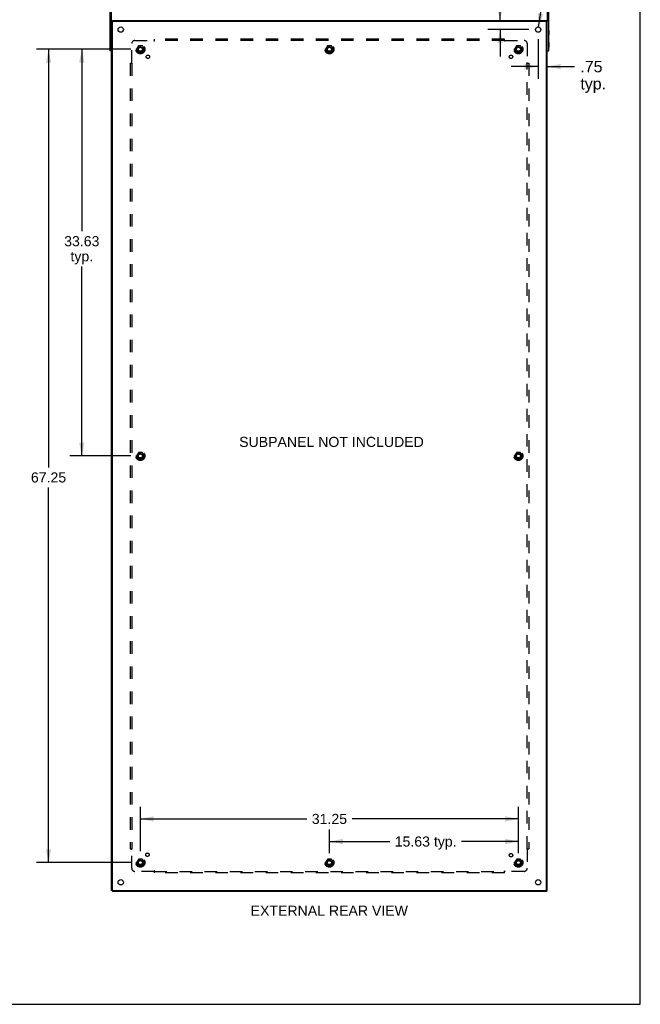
# Model space of a CAD drawing. Header units: inches. Extents: x 0 to 189, y 0 to 122.
# Tile 6 of 7: x 138 to 189, y 0 to 81. Entities that reach past the tile are written whole.
import ezdxf

# ---------------------------------------------------------------- set-up
doc = ezdxf.new("R2010")
doc.units = ezdxf.units.IN
doc.header["$LTSCALE"] = 10.388889
doc.header["$MEASUREMENT"] = 0
doc.linetypes.add('HIDDEN', pattern=[0.2, 0.1, -0.1])
doc.layers.get('0').update_dxf_attribs({"linetype": 'CONTINUOUS'})
for name, color, linetype in [('02___PRT_ALL_AXES', 7, 'CONTINUOUS'), ('BENT-SUB-8STUDS', 7, 'CONTINUOUS'), ('DEFAULT_2', 8, 'HIDDEN'), ('DIMENSIONS', 7, 'CONTINUOUS')]:
    doc.layers.add(name, color=color, linetype=linetype)
doc.styles.get("Standard").update_dxf_attribs({"font": 'arial.ttf'})
doc.styles.add('TEXTSTYLE_1', font='gdt', dxfattribs={"width": 0.8})
doc.dimstyles.new('DIMSTYLE_1', dxfattribs={"dimtxt": 0.833333, "dimasz": 1.111111, "dimexe": 0.09, "dimexo": 0.07, "dimgap": 0.0375, "dimtad": 0, "dimtih": 1, "dimtoh": 1, "dimzin": 4, "dimdsep": 46, "dimtxsty": 'Standard', "dimblk": '_FILLED', "dimblk1": '_FILLED', "dimblk2": '_FILLED', "dimcen": 0.09, "dimazin": 1, "dimtfac": 1, "dimtdec": 3, "dimtofl": 0, "dimtmove": 0, "dimatfit": 3, "dimldrblk": '_FILLED', "dimfxl": 1, "dimtolj": 1, "dimtzin": 4, "dimarcsym": 0})
doc.dimstyles.new('DIMSTYLE_2', dxfattribs={"dimtxt": 0.944444, "dimasz": 1.111111, "dimexe": 0.09, "dimexo": 0.07, "dimgap": 0.0425, "dimtad": 0, "dimtih": 1, "dimtoh": 1, "dimzin": 4, "dimdsep": 46, "dimtxsty": 'Standard', "dimblk": '_FILLED', "dimblk1": '_FILLED', "dimblk2": '_FILLED', "dimcen": 0.09, "dimazin": 1, "dimtfac": 1, "dimtdec": 3, "dimtofl": 0, "dimtmove": 0, "dimatfit": 3, "dimldrblk": '_FILLED', "dimfxl": 1, "dimtolj": 1, "dimtzin": 4, "dimarcsym": 0})
doc.dimstyles.new('DIMSTYLE_3', dxfattribs={"dimtxt": 0.833333, "dimasz": 1.111111, "dimexe": 0.09, "dimexo": 0.07, "dimgap": 0.09, "dimtad": 0, "dimtih": 1, "dimtoh": 1, "dimzin": 4, "dimdsep": 46, "dimtxsty": 'Standard', "dimblk": '_FILLED', "dimblk1": '_FILLED', "dimblk2": '_FILLED', "dimcen": 0.09, "dimazin": 1, "dimtfac": 1, "dimtdec": 3, "dimtofl": 0, "dimtmove": 0, "dimatfit": 1, "dimldrblk": '_FILLED', "dimfxl": 1, "dimtolj": 1, "dimtzin": 4, "dimarcsym": 0})

# ---------------------------------------------------------------- blocks, each defined once
blk = doc.blocks.new('_FILLED')
at = {"color": 0, "linetype": 'ByBlock'}
blk.add_solid([(0, 0), (-1, 0.2), (-1, -0.2)], dxfattribs=at)
blk = doc.blocks.new('*D7')
at = {"layer": 'DIMENSIONS', "color": 2, "linetype": 'Continuous'}
for p, q in [((180.444, 79.809), (180.444, 76.53)), ((180.444, 77.53), (178.222, 77.53)), ((181.194, 77.53), (183.459, 77.53))]:
    blk.add_line(p, q, dxfattribs=at)
at = {"layer": 'DIMENSIONS', "color": 2, "linetype": 'Continuous', "xscale": 1.1111111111, "yscale": 1.1111111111, "zscale": 1.1111111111}
blk.add_blockref('_FILLED', (180.444, 77.53), dxfattribs=at)
at = {"layer": 'DIMENSIONS', "color": 2, "linetype": 'Continuous', "xscale": 1.1111111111, "yscale": 1.1111111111, "zscale": 1.1111111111, "rotation": 180}
blk.add_blockref('_FILLED', (181.194, 77.53), dxfattribs=at)
at = {"layer": 'DIMENSIONS', "color": 2, "linetype": 'Continuous', "insert": (183.932, 78.002), "char_height": 0.9444, "width": 2.12412, "attachment_point": 1, "line_spacing_factor": 0.9}
blk.add_mtext('.75\\Ptyp.', dxfattribs=at)
blk = doc.blocks.new('*D17')
at = {"layer": 'DIMENSIONS', "color": 2, "linetype": 'Continuous'}
for p, q in [((177.299, 84.043), (176.161, 84.043)), ((177.299, 81.337), (177.299, 84.043)), ((179.666, 80.587), (176.299, 80.587)), ((177.299, 80.587), (177.299, 78.364))]:
    blk.add_line(p, q, dxfattribs=at)
at = {"layer": 'DIMENSIONS', "color": 2, "linetype": 'Continuous', "xscale": 1.1111111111, "yscale": 1.1111111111, "zscale": 1.1111111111}
for p, rotation in [((177.299, 81.337), 270), ((177.299, 80.587), 90)]:
    blk.add_blockref('_FILLED', p, dxfattribs=dict(at, rotation=rotation))
at = {"layer": 'DIMENSIONS', "color": 2, "linetype": 'Continuous', "insert": (175.744, 84.46), "char_height": 0.8333, "width": 1.87423, "attachment_point": 3, "line_spacing_factor": 0.9}
blk.add_mtext('.75\\Ptyp.', dxfattribs=at)
blk = doc.blocks.new('*D18')
at = {"layer": 'DIMENSIONS', "color": 2, "linetype": 'Continuous'}
for p, q in [((180.477, 80.803), (181.01, 84.3)), ((181.01, 84.3), (181.982, 84.3))]:
    blk.add_line(p, q, dxfattribs=at)
at = {"layer": 'DIMENSIONS', "color": 2, "linetype": 'Continuous', "xscale": 1.1111111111, "yscale": 1.1111111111, "zscale": 1.1111111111, "rotation": 261.342236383}
blk.add_blockref('_FILLED', (180.477, 80.803), dxfattribs=at)
at = {"layer": 'DIMENSIONS', "color": 2, "linetype": 'Continuous', "insert": (182.398, 84.716), "char_height": 0.83333, "width": 2.72821, "attachment_point": 1, "line_spacing_factor": 0.9, "style": 'TEXTSTYLE_1'}
blk.add_mtext('{\\fgdt;n}\\fArial;.44\\Ptyp.', dxfattribs=at)
blk = doc.blocks.new('*D19')
at = {"layer": 'BENT-SUB-8STUDS', "color": 2, "linetype": 'Continuous'}
for p, q in [((146.791, 78.962), (138.978, 78.962)), ((139.978, 78.962), (139.978, 44.395)), ((139.978, 11.712), (139.978, 42.729)), ((146.791, 11.712), (138.978, 11.712))]:
    blk.add_line(p, q, dxfattribs=at)
at = {"layer": 'BENT-SUB-8STUDS', "color": 2, "linetype": 'Continuous', "xscale": 1.1111111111, "yscale": 1.1111111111, "zscale": 1.1111111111}
for p, rotation in [((139.978, 78.962), 90), ((139.978, 11.712), 270)]:
    blk.add_blockref('_FILLED', p, dxfattribs=dict(at, rotation=rotation))
at = {"layer": 'BENT-SUB-8STUDS', "color": 2, "linetype": 'Continuous', "insert": (139.978, 43.979), "char_height": 0.8333, "width": 2.91202, "attachment_point": 2, "line_spacing_factor": 0.9}
blk.add_mtext('67.25', dxfattribs=at)
blk = doc.blocks.new('*D20')
at = {"layer": 'BENT-SUB-8STUDS', "color": 2, "linetype": 'Continuous'}
for p, q in [((146.791, 78.962), (141.727, 78.962)), ((142.727, 78.962), (142.727, 63.93)), ((142.727, 45.337), (142.727, 61.013)), ((146.791, 45.337), (141.727, 45.337))]:
    blk.add_line(p, q, dxfattribs=at)
at = {"layer": 'BENT-SUB-8STUDS', "color": 2, "linetype": 'Continuous', "xscale": 1.1111111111, "yscale": 1.1111111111, "zscale": 1.1111111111}
for p, rotation in [((142.727, 78.962), 90), ((142.727, 45.337), 270)]:
    blk.add_blockref('_FILLED', p, dxfattribs=dict(at, rotation=rotation))
at = {"layer": 'BENT-SUB-8STUDS', "color": 2, "linetype": 'Continuous', "insert": (142.727, 63.513), "char_height": 0.8333, "width": 2.91202, "attachment_point": 2, "line_spacing_factor": 0.9}
blk.add_mtext('33.63\\Ptyp.', dxfattribs=at)
blk = doc.blocks.new('*D21')
at = {"layer": 'BENT-SUB-8STUDS', "color": 2, "linetype": 'Continuous'}
for p, q in [((147.569, 12.672), (147.569, 16.33)), ((178.819, 12.489), (178.819, 16.33)), ((147.569, 15.33), (161.322, 15.33)), ((178.819, 15.33), (165.067, 15.33))]:
    blk.add_line(p, q, dxfattribs=at)
at = {"layer": 'BENT-SUB-8STUDS', "color": 2, "linetype": 'Continuous', "xscale": 1.1111111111, "yscale": 1.1111111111, "zscale": 1.1111111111, "rotation": 180}
blk.add_blockref('_FILLED', (147.569, 15.33), dxfattribs=at)
at = {"layer": 'BENT-SUB-8STUDS', "color": 2, "linetype": 'Continuous', "xscale": 1.1111111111, "yscale": 1.1111111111, "zscale": 1.1111111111}
blk.add_blockref('_FILLED', (178.819, 15.33), dxfattribs=at)
at = {"layer": 'BENT-SUB-8STUDS', "color": 2, "linetype": 'Continuous', "insert": (163.194, 15.746), "char_height": 0.8333, "width": 2.91202, "attachment_point": 2, "line_spacing_factor": 0.9}
blk.add_mtext('31.25', dxfattribs=at)
blk = doc.blocks.new('*D22')
at = {"layer": 'BENT-SUB-8STUDS', "color": 2, "linetype": 'Continuous'}
for p, q in [((163.194, 12.489), (163.194, 14.458)), ((178.819, 12.489), (178.819, 14.458)), ((163.194, 13.458), (168.177, 13.458)), ((178.819, 13.458), (174.119, 13.458))]:
    blk.add_line(p, q, dxfattribs=at)
at = {"layer": 'BENT-SUB-8STUDS', "color": 2, "linetype": 'Continuous', "xscale": 1.1111111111, "yscale": 1.1111111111, "zscale": 1.1111111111, "rotation": 180}
blk.add_blockref('_FILLED', (163.194, 13.458), dxfattribs=at)
at = {"layer": 'BENT-SUB-8STUDS', "color": 2, "linetype": 'Continuous', "xscale": 1.1111111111, "yscale": 1.1111111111, "zscale": 1.1111111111}
blk.add_blockref('_FILLED', (178.819, 13.458), dxfattribs=at)
at = {"layer": 'BENT-SUB-8STUDS', "color": 2, "linetype": 'Continuous', "insert": (171.148, 13.875), "char_height": 0.8333, "width": 5.10843, "attachment_point": 2, "line_spacing_factor": 0.9}
blk.add_mtext('15.63 typ.', dxfattribs=at)

msp = doc.modelspace()

# ---------------------------------------------------------------- linework, layer by layer
at = {"color": 7, "linetype": 'Continuous'}
for p, q in [((188.889, 0), (188.889, 122.222)), ((145.194, 81.262), (145.194, 83.647)), ((181.194, 83.647), (181.194, 81.262)), ((145.287, 81.262), (145.194, 81.262)), ((145.257, 81.262), (145.257, 81.337)), ((145.269, 81.262), (145.269, 81.232)), ((181.089, 81.262), (181.114, 81.262)), ((181.119, 81.232), (181.119, 81.262)), ((181.119, 81.262), (181.194, 81.262)), ((181.131, 81.262), (181.131, 81.337)), ((145.063, 80.525), (145.063, 80.149)), ((145.063, 80.525), (145.069, 80.525)), ((145.063, 80.149), (145.069, 80.149)), ((181.325, 80.525), (181.319, 80.525)), ((181.325, 80.149), (181.319, 80.149)), ((181.325, 80.525), (181.325, 80.149)), ((145.063, 79.525), (145.063, 79.149)), ((145.063, 79.525), (145.069, 79.525)), ((145.063, 79.149), (145.069, 79.149)), ((181.325, 79.525), (181.319, 79.525)), ((181.325, 79.149), (181.319, 79.149)), ((181.325, 79.525), (181.325, 79.149)), ((145.194, 78.837), (145.069, 78.837)), ((181.194, 78.837), (181.319, 78.837)), ((145.269, 9.412), (145.194, 9.412)), ((145.257, 9.412), (145.257, 9.337)), ((145.269, 9.442), (145.269, 9.412)), ((145.275, 9.412), (145.299, 9.412)), ((181.101, 9.412), (181.194, 9.412)), ((181.119, 9.412), (181.119, 9.442)), ((181.131, 9.412), (181.131, 9.337)), ((0, 0), (188.889, 0))]:
    msp.add_line(p, q, dxfattribs=at)
at = {"color": 3, "linetype": 'Continuous'}
for p, q in [((145.069, 78.837), (145.069, 83.647)), ((181.319, 78.837), (181.319, 83.647)), ((145.194, 9.412), (145.194, 81.262)), ((145.257, 81.337), (181.131, 81.337)), ((145.269, 9.442), (145.269, 81.232)), ((181.089, 81.262), (145.299, 81.262)), ((181.119, 81.232), (181.119, 9.442)), ((181.194, 9.412), (181.194, 81.262)), ((181.131, 9.337), (145.257, 9.337)), ((145.299, 9.412), (181.089, 9.412))]:
    msp.add_line(p, q, dxfattribs=at)
for centre, start, end in [((145.299, 81.232), 90, 180), ((181.089, 81.232), 0, 90), ((145.299, 9.442), 180, 270), ((181.089, 9.442), 270, 360)]:
    msp.add_arc(centre, 0.03, start, end, dxfattribs=at)
at = {"layer": '02___PRT_ALL_AXES', "color": 3, "linetype": 'Continuous'}
for centre in [(145.944, 80.587), (180.444, 80.587), (145.944, 10.087), (180.444, 10.087)]:
    msp.add_circle(centre, 0.219, dxfattribs=at)
at = {"layer": '02___PRT_ALL_AXES', "color": 8, "linetype": 'HIDDEN'}
for centre, radius in [((147.569, 78.962), 0.372), ((147.569, 78.962), 0.356), ((147.569, 78.962), 0.25), ((147.569, 78.962), 0.183), ((163.194, 78.962), 0.372), ((163.194, 78.962), 0.356), ((163.194, 78.962), 0.25), ((163.194, 78.962), 0.183), ((178.819, 78.962), 0.372), ((178.819, 78.962), 0.356), ((178.819, 78.962), 0.25), ((178.819, 78.962), 0.183), ((148.188, 78.343), 0.141), ((178.201, 78.343), 0.141), ((147.569, 45.337), 0.372), ((147.569, 45.337), 0.356), ((178.819, 45.337), 0.372), ((178.819, 45.337), 0.356), ((147.569, 45.337), 0.25), ((147.569, 45.337), 0.183), ((178.819, 45.337), 0.25), ((178.819, 45.337), 0.183), ((148.149, 12.367), 0.141), ((178.201, 12.33), 0.141), ((147.569, 11.712), 0.372), ((147.569, 11.712), 0.356), ((147.569, 11.712), 0.25), ((147.569, 11.712), 0.183), ((163.194, 11.712), 0.372), ((163.194, 11.712), 0.356), ((163.194, 11.712), 0.25), ((163.194, 11.712), 0.183), ((178.819, 11.712), 0.372), ((178.819, 11.712), 0.356), ((178.819, 11.712), 0.25), ((178.819, 11.712), 0.183)]:
    msp.add_circle(centre, radius, dxfattribs=at)
at = {"layer": 'DEFAULT_2', "color": 8, "linetype": 'HIDDEN'}
for p, q in [((148.725, 79.639), (148.725, 79.805)), ((177.663, 79.805), (148.725, 79.805)), ((177.663, 79.639), (177.663, 79.805)), ((146.85, 77.841), (146.85, 79.43)), ((147.1, 79.68), (148.69, 79.68)), ((147.406, 79.234), (147.252, 78.967)), ((147.724, 79.239), (147.415, 79.239)), ((147.887, 78.967), (147.732, 79.234)), ((148.708, 79.699), (148.702, 79.693)), ((177.663, 79.68), (148.725, 79.68)), ((163.031, 79.234), (162.877, 78.967)), ((163.349, 79.239), (163.04, 79.239)), ((163.512, 78.967), (163.357, 79.234)), ((177.698, 79.68), (179.288, 79.68)), ((178.656, 79.234), (178.502, 78.967)), ((178.974, 79.239), (178.665, 79.239)), ((179.137, 78.967), (178.982, 79.234)), ((179.538, 79.43), (179.538, 77.841)), ((147.252, 78.957), (147.406, 78.689)), ((147.724, 78.684), (147.415, 78.684)), ((147.732, 78.689), (147.887, 78.957)), ((162.877, 78.957), (163.031, 78.689)), ((163.349, 78.684), (163.04, 78.684)), ((163.357, 78.689), (163.512, 78.957)), ((178.502, 78.957), (178.656, 78.689)), ((178.974, 78.684), (178.665, 78.684)), ((178.982, 78.689), (179.137, 78.957)), ((146.725, 77.805), (146.725, 12.868)), ((146.725, 77.805), (146.891, 77.805)), ((146.85, 77.805), (146.85, 12.868)), ((179.497, 77.805), (179.663, 77.805)), ((179.538, 12.868), (179.538, 77.805)), ((179.557, 77.822), (179.55, 77.829)), ((179.663, 77.805), (179.663, 12.868)), ((147.406, 45.609), (147.252, 45.342)), ((147.724, 45.614), (147.415, 45.614)), ((147.887, 45.342), (147.732, 45.609)), ((178.656, 45.609), (178.502, 45.342)), ((178.974, 45.614), (178.665, 45.614)), ((179.137, 45.342), (178.982, 45.609)), ((147.252, 45.332), (147.406, 45.064)), ((147.724, 45.059), (147.415, 45.059)), ((147.732, 45.064), (147.887, 45.332)), ((178.502, 45.332), (178.656, 45.064)), ((178.974, 45.059), (178.665, 45.059)), ((178.982, 45.064), (179.137, 45.332)), ((146.725, 12.868), (146.891, 12.868)), ((146.832, 12.851), (146.838, 12.844)), ((146.85, 11.243), (146.85, 12.832)), ((179.497, 12.868), (179.663, 12.868)), ((179.538, 12.832), (179.538, 11.243)), ((147.406, 11.984), (147.252, 11.717)), ((147.252, 11.707), (147.406, 11.439)), ((147.724, 11.989), (147.415, 11.989)), ((147.724, 11.434), (147.415, 11.434)), ((147.887, 11.717), (147.732, 11.984)), ((147.732, 11.439), (147.887, 11.707)), ((163.031, 11.984), (162.877, 11.717)), ((162.877, 11.707), (163.031, 11.439)), ((163.349, 11.989), (163.04, 11.989)), ((163.349, 11.434), (163.04, 11.434)), ((163.512, 11.717), (163.357, 11.984)), ((163.357, 11.439), (163.512, 11.707)), ((178.656, 11.984), (178.502, 11.717)), ((178.502, 11.707), (178.656, 11.439)), ((178.974, 11.989), (178.665, 11.989)), ((178.974, 11.434), (178.665, 11.434)), ((179.137, 11.717), (178.982, 11.984)), ((178.982, 11.439), (179.137, 11.707)), ((148.69, 10.993), (147.1, 10.993)), ((148.725, 10.868), (148.725, 11.034)), ((148.725, 10.993), (177.663, 10.993)), ((177.663, 10.868), (148.725, 10.868)), ((177.663, 10.868), (177.663, 11.034)), ((177.68, 10.974), (177.687, 10.981)), ((179.288, 10.993), (177.698, 10.993))]:
    msp.add_line(p, q, dxfattribs=at)
for points in [[(148.702, 79.693), (148.7, 79.691), (148.698, 79.689), (148.696, 79.687), (148.695, 79.685), (148.693, 79.683), (148.692, 79.682), (148.69, 79.68)], [(148.703, 79.661), (148.7, 79.666), (148.699, 79.668), (148.697, 79.67), (148.696, 79.673), (148.694, 79.675), (148.693, 79.677), (148.692, 79.679), (148.69, 79.68)], [(148.725, 79.639), (148.724, 79.64), (148.722, 79.641), (148.72, 79.642), (148.719, 79.643), (148.717, 79.644), (148.716, 79.645), (148.714, 79.646), (148.713, 79.648), (148.711, 79.649), (148.71, 79.651), (148.708, 79.653), (148.707, 79.655), (148.706, 79.657), (148.704, 79.659), (148.703, 79.661)], [(148.725, 79.719), (148.724, 79.717), (148.722, 79.715), (148.721, 79.713), (148.719, 79.711), (148.718, 79.709), (148.716, 79.707), (148.715, 79.705), (148.713, 79.704), (148.712, 79.702), (148.71, 79.701), (148.708, 79.699)], [(177.663, 79.719), (177.665, 79.717), (177.666, 79.715), (177.668, 79.713), (177.669, 79.711), (177.671, 79.709), (177.672, 79.707), (177.674, 79.705), (177.675, 79.704), (177.677, 79.702), (177.678, 79.701), (177.68, 79.699)], [(177.663, 79.639), (177.665, 79.64), (177.666, 79.641), (177.668, 79.642), (177.67, 79.643), (177.671, 79.644), (177.673, 79.645), (177.674, 79.646), (177.676, 79.648), (177.677, 79.649), (177.679, 79.651), (177.68, 79.653), (177.681, 79.655), (177.683, 79.657), (177.684, 79.659), (177.685, 79.661), (177.688, 79.666)], [(177.68, 79.699), (177.687, 79.693), (177.688, 79.691), (177.69, 79.689), (177.692, 79.687), (177.694, 79.685), (177.695, 79.683), (177.697, 79.682), (177.698, 79.68)], [(177.688, 79.666), (177.69, 79.668), (177.691, 79.67), (177.693, 79.673), (177.694, 79.675), (177.695, 79.677), (177.697, 79.679), (177.698, 79.68)], [(146.812, 77.805), (146.814, 77.807), (146.816, 77.809), (146.818, 77.81), (146.82, 77.812), (146.822, 77.813), (146.824, 77.815), (146.826, 77.816), (146.827, 77.818), (146.829, 77.819), (146.83, 77.821), (146.832, 77.822)], [(146.832, 77.822), (146.838, 77.829), (146.84, 77.831), (146.842, 77.833), (146.844, 77.834), (146.846, 77.836), (146.847, 77.838), (146.849, 77.839), (146.85, 77.841)], [(146.865, 77.831), (146.863, 77.832), (146.86, 77.833), (146.858, 77.835), (146.856, 77.836), (146.854, 77.838), (146.852, 77.839), (146.85, 77.841)], [(146.891, 77.805), (146.891, 77.807), (146.89, 77.809), (146.889, 77.81), (146.888, 77.812), (146.887, 77.814), (146.886, 77.815), (146.885, 77.817), (146.883, 77.818), (146.881, 77.82), (146.88, 77.821), (146.878, 77.822), (146.876, 77.824), (146.874, 77.825), (146.872, 77.826), (146.87, 77.828), (146.865, 77.831)], [(179.497, 77.805), (179.498, 77.807), (179.499, 77.809), (179.499, 77.81), (179.5, 77.812), (179.501, 77.814), (179.503, 77.815), (179.504, 77.817), (179.505, 77.818), (179.507, 77.82), (179.509, 77.821), (179.511, 77.822), (179.512, 77.824), (179.514, 77.825), (179.517, 77.826), (179.519, 77.828)], [(179.519, 77.828), (179.523, 77.831), (179.526, 77.832), (179.528, 77.833), (179.53, 77.835), (179.532, 77.836), (179.534, 77.838), (179.536, 77.839), (179.538, 77.841)], [(179.55, 77.829), (179.548, 77.831), (179.547, 77.833), (179.545, 77.834), (179.543, 77.836), (179.541, 77.838), (179.539, 77.839), (179.538, 77.841)], [(179.577, 77.805), (179.574, 77.807), (179.572, 77.809), (179.57, 77.81), (179.568, 77.812), (179.566, 77.813), (179.565, 77.815), (179.563, 77.816), (179.561, 77.818), (179.56, 77.819), (179.558, 77.821), (179.557, 77.822)], [(146.812, 12.868), (146.814, 12.866), (146.816, 12.865), (146.818, 12.863), (146.82, 12.862), (146.822, 12.86), (146.824, 12.858), (146.826, 12.857), (146.827, 12.855), (146.829, 12.854), (146.83, 12.852), (146.832, 12.851)], [(146.838, 12.844), (146.84, 12.842), (146.842, 12.841), (146.844, 12.839), (146.846, 12.837), (146.847, 12.835), (146.849, 12.834), (146.85, 12.832)], [(146.87, 12.845), (146.865, 12.843), (146.863, 12.841), (146.86, 12.84), (146.858, 12.838), (146.856, 12.837), (146.854, 12.835), (146.852, 12.834), (146.85, 12.832)], [(146.891, 12.868), (146.891, 12.866), (146.89, 12.864), (146.889, 12.863), (146.888, 12.861), (146.887, 12.86), (146.886, 12.858), (146.885, 12.856), (146.883, 12.855), (146.881, 12.854), (146.88, 12.852), (146.878, 12.851), (146.876, 12.849), (146.874, 12.848), (146.872, 12.847), (146.87, 12.845)], [(179.497, 12.868), (179.498, 12.866), (179.499, 12.864), (179.499, 12.863), (179.5, 12.861), (179.501, 12.86), (179.503, 12.858), (179.504, 12.856), (179.505, 12.855), (179.507, 12.854), (179.509, 12.852), (179.511, 12.851), (179.512, 12.849), (179.514, 12.848), (179.517, 12.847), (179.519, 12.845), (179.523, 12.843)], [(179.523, 12.843), (179.526, 12.841), (179.528, 12.84), (179.53, 12.838), (179.532, 12.837), (179.534, 12.835), (179.536, 12.834), (179.538, 12.832)], [(179.557, 12.851), (179.55, 12.844), (179.548, 12.842), (179.547, 12.841), (179.545, 12.839), (179.543, 12.837), (179.541, 12.835), (179.539, 12.834), (179.538, 12.832)], [(179.577, 12.868), (179.574, 12.866), (179.572, 12.865), (179.57, 12.863), (179.568, 12.862), (179.566, 12.86), (179.565, 12.858), (179.563, 12.857), (179.561, 12.855), (179.56, 12.854), (179.558, 12.852), (179.557, 12.851)], [(148.7, 11.008), (148.699, 11.005), (148.697, 11.003), (148.696, 11.001), (148.694, 10.998), (148.693, 10.996), (148.692, 10.995), (148.69, 10.993)], [(148.707, 10.976), (148.704, 10.979), (148.702, 10.981), (148.7, 10.982), (148.698, 10.984), (148.696, 10.986), (148.695, 10.988), (148.693, 10.99), (148.692, 10.991), (148.69, 10.993)], [(148.725, 11.034), (148.724, 11.033), (148.722, 11.032), (148.72, 11.031), (148.719, 11.03), (148.717, 11.029), (148.716, 11.028), (148.714, 11.027), (148.713, 11.025), (148.711, 11.024), (148.71, 11.022), (148.708, 11.02), (148.707, 11.018), (148.706, 11.016), (148.704, 11.014), (148.703, 11.012), (148.7, 11.008)], [(148.725, 10.954), (148.724, 10.956), (148.722, 10.959), (148.721, 10.961), (148.719, 10.963), (148.718, 10.964), (148.716, 10.966), (148.715, 10.968), (148.713, 10.97), (148.712, 10.971), (148.71, 10.973), (148.708, 10.974), (148.707, 10.976)], [(177.663, 11.034), (177.665, 11.033), (177.666, 11.032), (177.668, 11.031), (177.67, 11.03), (177.671, 11.029), (177.673, 11.028), (177.674, 11.027), (177.676, 11.025), (177.677, 11.024), (177.679, 11.022), (177.68, 11.02), (177.681, 11.018), (177.683, 11.016), (177.684, 11.014), (177.685, 11.012)], [(177.663, 10.954), (177.665, 10.956), (177.666, 10.959), (177.668, 10.961), (177.669, 10.963), (177.671, 10.964), (177.672, 10.966), (177.674, 10.968), (177.675, 10.97), (177.677, 10.971), (177.678, 10.973), (177.68, 10.974)], [(177.685, 11.012), (177.688, 11.008), (177.69, 11.005), (177.691, 11.003), (177.693, 11.001), (177.694, 10.998), (177.695, 10.996), (177.697, 10.995), (177.698, 10.993)], [(177.687, 10.981), (177.688, 10.982), (177.69, 10.984), (177.692, 10.986), (177.694, 10.988), (177.695, 10.99), (177.697, 10.991), (177.698, 10.993)]]:
    msp.add_lwpolyline(points, dxfattribs=at)
for centre, radius in [((147.569, 78.962), 0.318), ((147.569, 78.962), 0.204), ((147.569, 78.962), 0.183), ((147.569, 78.962), 0.183), ((147.569, 78.962), 0.166), ((163.194, 78.962), 0.318), ((163.194, 78.962), 0.204), ((163.194, 78.962), 0.183), ((163.194, 78.962), 0.183), ((163.194, 78.962), 0.166), ((178.819, 78.962), 0.318), ((178.819, 78.962), 0.204), ((178.819, 78.962), 0.183), ((178.819, 78.962), 0.183), ((178.819, 78.962), 0.166), ((147.569, 45.337), 0.318), ((178.819, 45.337), 0.318), ((147.569, 45.337), 0.204), ((147.569, 45.337), 0.183), ((147.569, 45.337), 0.183), ((147.569, 45.337), 0.166), ((178.819, 45.337), 0.204), ((178.819, 45.337), 0.183), ((178.819, 45.337), 0.183), ((178.819, 45.337), 0.166), ((147.569, 11.712), 0.318), ((147.569, 11.712), 0.204), ((147.569, 11.712), 0.183), ((147.569, 11.712), 0.183), ((147.569, 11.712), 0.166), ((163.194, 11.712), 0.318), ((163.194, 11.712), 0.204), ((163.194, 11.712), 0.183), ((163.194, 11.712), 0.183), ((163.194, 11.712), 0.166), ((178.819, 11.712), 0.318), ((178.819, 11.712), 0.204), ((178.819, 11.712), 0.183), ((178.819, 11.712), 0.183), ((178.819, 11.712), 0.166)]:
    msp.add_circle(centre, radius, dxfattribs=at)
for centre, radius, start, end in [((147.1, 79.43), 0.25, 90, 180), ((147.415, 79.229), 0.01, 90.01235, 149.98915), ((147.724, 79.229), 0.01, 30.01204, 89.98872), ((163.04, 79.229), 0.01, 90.01235, 149.98915), ((163.349, 79.229), 0.01, 30.01204, 89.98872), ((178.665, 79.229), 0.01, 90.01235, 149.98915), ((178.974, 79.229), 0.01, 30.01204, 89.98872), ((179.288, 79.43), 0.25, 0, 90), ((147.26, 78.962), 0.01, 150.01268, 209.98829), ((147.415, 78.694), 0.01, 210.01204, 269.98872), ((147.724, 78.694), 0.01, 270.01235, 329.98915), ((147.878, 78.962), 0.01, 330.01268, 29.98829), ((162.885, 78.962), 0.01, 150.01268, 209.98829), ((163.04, 78.694), 0.01, 210.01204, 269.98872), ((163.349, 78.694), 0.01, 270.01235, 329.98915), ((163.503, 78.962), 0.01, 330.01268, 29.98829), ((178.51, 78.962), 0.01, 150.01268, 209.98829), ((178.665, 78.694), 0.01, 210.01204, 269.98872), ((178.974, 78.694), 0.01, 270.01235, 329.98915), ((179.128, 78.962), 0.01, 330.01268, 29.98829), ((147.415, 45.604), 0.01, 90.01235, 149.98915), ((147.724, 45.604), 0.01, 30.01204, 89.98872), ((178.665, 45.604), 0.01, 90.01235, 149.98915), ((178.974, 45.604), 0.01, 30.01204, 89.98872), ((147.26, 45.337), 0.01, 150.01268, 209.98829), ((147.415, 45.069), 0.01, 210.01204, 269.98872), ((147.724, 45.069), 0.01, 270.01235, 329.98915), ((147.878, 45.337), 0.01, 330.01268, 29.98829), ((178.51, 45.337), 0.01, 150.01268, 209.98829), ((178.665, 45.069), 0.01, 210.01204, 269.98872), ((178.974, 45.069), 0.01, 270.01235, 329.98915), ((179.128, 45.337), 0.01, 330.01268, 29.98829), ((147.26, 11.712), 0.01, 150.01268, 209.98829), ((147.415, 11.979), 0.01, 90.01235, 149.98915), ((147.415, 11.444), 0.01, 210.01204, 269.98872), ((147.724, 11.979), 0.01, 30.01204, 89.98872), ((147.724, 11.444), 0.01, 270.01235, 329.98915), ((147.878, 11.712), 0.01, 330.01268, 29.98829), ((162.885, 11.712), 0.01, 150.01268, 209.98829), ((163.04, 11.979), 0.01, 90.01235, 149.98915), ((163.04, 11.444), 0.01, 210.01204, 269.98872), ((163.349, 11.979), 0.01, 30.01204, 89.98872), ((163.349, 11.444), 0.01, 270.01235, 329.98915), ((163.503, 11.712), 0.01, 330.01268, 29.98829), ((178.51, 11.712), 0.01, 150.01268, 209.98829), ((178.665, 11.979), 0.01, 90.01235, 149.98915), ((178.665, 11.444), 0.01, 210.01204, 269.98872), ((178.974, 11.979), 0.01, 30.01204, 89.98872), ((178.974, 11.444), 0.01, 270.01235, 329.98915), ((179.128, 11.712), 0.01, 330.01268, 29.98829), ((147.1, 11.243), 0.25, 180, 270), ((179.288, 11.243), 0.25, 270, 360)]:
    msp.add_arc(centre, radius, start, end, dxfattribs=at)

# ---------------------------------------------------------------- texts
at = {"layer": 'DIMENSIONS', "color": 2, "linetype": 'Continuous', "char_height": 0.83333, "attachment_point": 2, "line_spacing_factor": 0.9}
for s, insert, width in [('SUBPANEL NOT INCLUDED', (163.363, 46.917), 15.23854), ('EXTERNAL REAR VIEW', (163.183, 8.158), 12.97398)]:
    msp.add_mtext(s, dxfattribs=dict(at, insert=insert, width=width))

# ---------------------------------------------------------------- dimensions: what is measured, and where the dimension line sits
at = {"layer": 'BENT-SUB-8STUDS', "color": 2, "linetype": 'Continuous'}
for base, p1, p2, angle, picture, middle in [((139.978, 11.712), (146.861, 78.962), (146.861, 11.712), 270, '*D19', (139.975, 43.557)), ((147.569, 15.33), (178.819, 12.419), (147.569, 12.602), 180, '*D21', (163.196, 15.325))]:
    dim = msp.add_linear_dim(base=base, p1=p1, p2=p2, angle=angle, dimstyle='DIMSTYLE_1', dxfattribs=at)
    dim.commit()
    dim.dimension.update_dxf_attribs({"geometry": picture, "text_midpoint": middle, "dimtype": 160})
dim = msp.add_linear_dim(base=(142.727270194, 78.96159816), p1=(146.861465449, 45.33659816), p2=(146.861465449, 78.96159816), angle=90, text='<>\\Ptyp.', dimstyle='DIMSTYLE_1', dxfattribs=at)
dim.commit()
dim.dimension.update_dxf_attribs({"geometry": '*D20', "text_midpoint": (142.727270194, 62.471664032), "dimtype": 160})
dim = msp.add_linear_dim(base=(178.819243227, 13.458170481), p1=(163.194243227, 14.528170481), p2=(178.819243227, 14.528170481), text='<> typ.', dimstyle='DIMSTYLE_1', dxfattribs=at)
dim.commit()
dim.dimension.update_dxf_attribs({"geometry": '*D22', "text_midpoint": (171.14807109, 13.458170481), "dimtype": 160})
at = {"layer": 'DIMENSIONS', "color": 2, "linetype": 'Continuous'}
dim = msp.add_diameter_dim_2p(p1=(180.477, 80.803), p2=(180.411, 80.37), text='%%c<>\\Ptyp.', dimstyle='DIMSTYLE_3', override={"dimpost": '<>'}, dxfattribs=at)
dim.commit()
dim.dimension.update_dxf_attribs({"geometry": '*D18', "text_midpoint": (183.763, 83.675), "dimtype": 163})
for base, p1, p2, angle, dimstyle, picture, middle in [((177.299, 81.337), (179.736, 80.587), (181.101, 81.337), 90, 'DIMSTYLE_1', '*D17', (174.807, 83.418)), ((180.444, 77.53), (181.194, 81.232), (180.444, 79.879), 180, 'DIMSTYLE_2', '*D7', (184.994, 76.821))]:
    dim = msp.add_linear_dim(base=base, p1=p1, p2=p2, angle=angle, text='<>\\Ptyp.', dimstyle=dimstyle, dxfattribs=at)
    dim.commit()
    dim.dimension.update_dxf_attribs({"geometry": picture, "text_midpoint": middle, "dimtype": 160})

doc.saveas('drawing.dxf')
